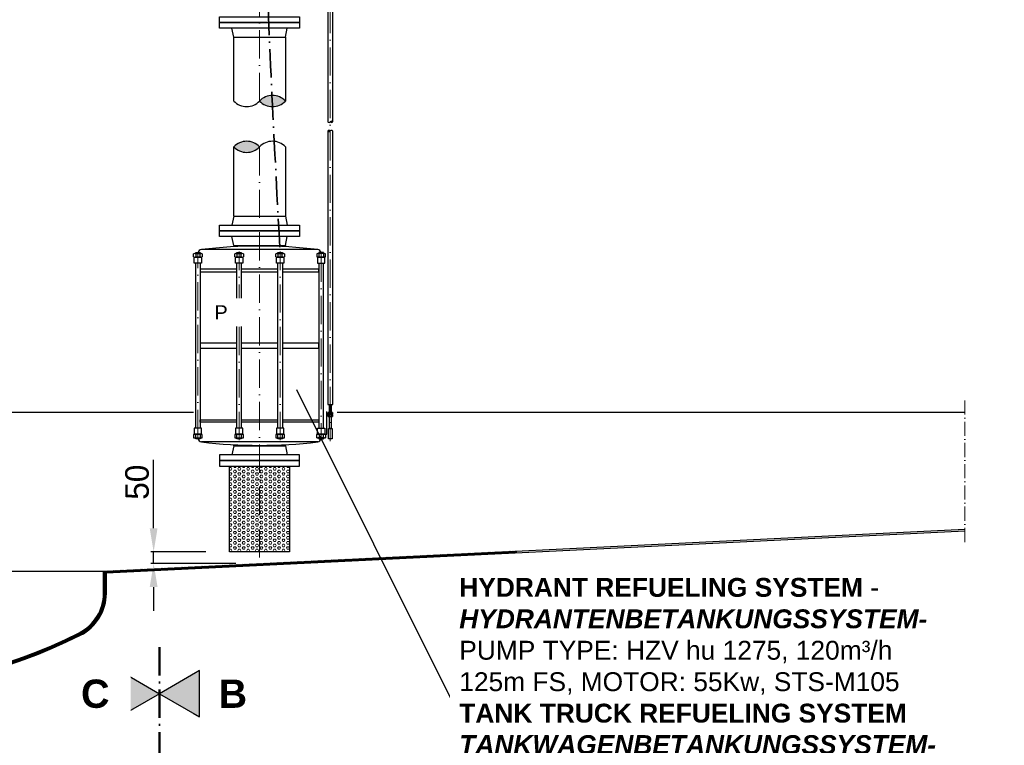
# Model space of a CAD drawing. Header units: millimetres. Extents: x -48448 to 452754, y -13941 to 17062.
# Tile 43 of 256: x -13826 to -9647, y -1242 to 1836. Entities that reach past the tile are written whole.
import ezdxf

# ---------------------------------------------------------------- set-up
doc = ezdxf.new("R2010")
doc.units = ezdxf.units.MM
doc.linetypes.add('ACAD_ISO10W100', pattern=[18, 12, -3, 0, -3])
doc.layers.add('Bemaßung', color=7, linetype='Continuous', lineweight=13)
doc.layers.add('Beschriftung', color=7, linetype='Continuous')
doc.styles.add('LBB3.5M1000', font='isocp.shx', dxfattribs={"height": 3.5})
doc.dimstyles.new('DIN', dxfattribs={"dimtxt": 2.5, "dimasz": 2.5, "dimexe": 1.25, "dimexo": 0.625, "dimtad": 1, "dimtih": 1, "dimdec": 4, "dimdsep": 46, "dimlunit": 6, "dimtxsty": 'Standard', "dimcen": 2.5, "dimadec": 0, "dimazin": 0, "dimtfac": 1, "dimtdec": 4, "dimtmove": 0, "dimatfit": 3, "dimfxl": 0, "dimtvp": 1, "dimtolj": 1, "dimtzin": 0, "dimarcsym": 0})

# ---------------------------------------------------------------- blocks, each defined once
blk = doc.blocks.new('*D42')
at = {"layer": 'Bemaßung', "color": 0, "lineweight": -2, "transparency": 16777216}
for p, q in [((-13257.8, -320.9), (-13257.8, -30.9)), ((-13036.2, -420.9), (-13270.3, -420.9)), ((-13257.8, -470.9), (-13257.8, -420.9)), ((-12908.7, -470.9), (-13270.3, -470.9)), ((-13257.8, -570.9), (-13257.8, -670.9))]:
    blk.add_line(p, q, dxfattribs=at)
at = {"layer": 'Bemaßung', "color": 0, "transparency": 16777216}
for points in [[(-13274.5, -320.9), (-13241.2, -320.9), (-13257.8, -420.9)], [(-13274.5, -570.9), (-13241.2, -570.9), (-13257.8, -470.9)]]:
    blk.add_solid(points, dxfattribs=at)
at = {"layer": 'DEFPOINTS', "color": 0, "transparency": 16777216}
for p in [(-12936.2, -420.9), (-13257.8, -470.9), (-12808.7, -470.9)]:
    blk.add_point(p, dxfattribs=at)
at = {"layer": 'Bemaßung', "color": 0, "transparency": 16777216, "insert": (-13327.8, -125.9), "char_height": 100, "attachment_point": 5, "rotation": 90}
blk.add_mtext('\\A1;50', dxfattribs=at)

msp = doc.modelspace()

# ---------------------------------------------------------------- hatches: boundary and pattern name
h = msp.add_hatch(color=256)
h.dxf.hatch_style = 1
h.paths.add_polyline_path([(-12808.113, 1491.152, 0.43057008), (-12698.563, 1491.152, 0.43057008)])
h = msp.add_hatch(color=256)
h.dxf.hatch_style = 1
h.paths.add_polyline_path([(-12508.113, 1402.739, 0.43057008), (-12497.463, 1402.739, 0.43057008)])
h = msp.add_hatch(color=256)
h.dxf.hatch_style = 1
h.paths.add_polyline_path([(-12508.113, 1363.81, 0.43057008), (-12518.763, 1363.81, 0.43057008)])
h = msp.add_hatch(color=256)
h.dxf.hatch_style = 1
h.paths.add_polyline_path([(-12808.113, 1296.718, 0.43057008), (-12917.663, 1296.718, 0.43057008)])
at = {"lineweight": 5}
h = msp.add_hatch(dxfattribs=at)
h.set_pattern_fill('GENERAL_HEXAGON', color=256, scale=50, pattern_type=2)
h.set_pattern_definition([(0, (47552.859, 21099.692), (0, 10.8253175), [6.25, -12.5]), (120, (47552.859, 21099.692), (-9.375, -5.4126588), [6.25, -12.5]), (60, (47559.109, 21099.692), (-9.375, 5.4126588), [6.25, -12.5])])
h.paths.add_polyline_path([(-12680.613, -420.869), (-12680.613, -57.869), (-12935.613, -57.869), (-12935.613, -420.869)])
h = msp.add_hatch(dxfattribs=at)
h.set_pattern_fill('ANSI31', color=256)
h.set_pattern_definition([(45, (0, 504.0797), (-2.245064, 2.245064), [])])
h.paths.add_polyline_path([(-13458.41, -502.605), (-13458.41, -510.601), (-11716.28, -425.584), (-11716.28, -417.586)])
at = {"layer": 'Beschriftung'}
h = msp.add_hatch(color=256, dxfattribs=at)
h.dxf.hatch_style = 1
h.paths.add_polyline_path([(-13232.858, -1023.307), (-13402.554, -1121.28), (-13402.554, -925.333)])

# ---------------------------------------------------------------- linework, layer by layer
at = {"linetype": 'ACAD_ISO10W100', "lineweight": 18, "ltscale": 10}
for p, q in [((-12508.113, 3519.856), (-12508.113, 48.58)), ((-12808.113, 1491.152), (-12808.113, 3115.29)), ((-12808.113, -445.869), (-12808.113, 1296.718)), ((-13069.598, 61.73), (-13069.598, 844.532)), ((-12895.301, 53.074), (-12895.301, 853.187)), ((-12720.982, 53.074), (-12720.982, 853.187)), ((-12546.588, 844.532), (-12546.588, 61.73))]:
    msp.add_line(p, q, dxfattribs=at)
at = {"linetype": 'Continuous', "lineweight": -2, "ltscale": 10}
for p, q in [((-12917.663, 1762.093), (-12925.613, 1800.093)), ((-12698.563, 1762.093), (-12690.613, 1800.093)), ((-12917.663, 1762.093), (-12698.563, 1762.093)), ((-12917.663, 1491.152), (-12917.663, 1762.093)), ((-12698.563, 1762.093), (-12698.563, 1491.152)), ((-12917.663, 1002.131), (-12917.663, 1296.718)), ((-12698.563, 1296.718), (-12698.563, 1002.131)), ((-12917.663, 1002.131), (-12925.613, 964.131)), ((-12917.663, 1002.131), (-12698.563, 1002.131)), ((-12698.563, 1002.131), (-12690.613, 964.131)), ((-12917.663, 878.131), (-12925.613, 916.131)), ((-12917.663, 878.157), (-12917.663, 872.995)), ((-12917.663, 878.131), (-12698.563, 878.131)), ((-12917.663, 878.131), (-12698.563, 878.131)), ((-12887.387, 878.157), (-12728.839, 878.157)), ((-12698.563, 878.131), (-12690.613, 916.131)), ((-12698.536, 878.235), (-12698.532, 873.073)), ((-13078.836, 843.562), (-13078.836, 829.535)), ((-13060.361, 829.535), (-13060.361, 843.562)), ((-12561.248, 861.068), (-13054.938, 861.068)), ((-12904.539, 843.562), (-12904.539, 829.535)), ((-12886.063, 829.535), (-12886.063, 843.562)), ((-12730.162, 843.562), (-12730.162, 829.535)), ((-12711.687, 829.535), (-12711.687, 843.562)), ((-12555.826, 829.535), (-12555.826, 843.562)), ((-12537.35, 843.562), (-12537.35, 829.535)), ((-12512.714, 169.646), (-12512.714, 162.66)), ((-12503.512, 162.66), (-12503.512, 169.646)), ((-12512.714, 160.379), (-12512.714, 153.393)), ((-12503.512, 153.393), (-12503.512, 160.379)), ((-12561.248, 45.194), (-13054.938, 45.194)), ((-12917.68, 28.131), (-12925.613, -9.869)), ((-12917.68, 28.131), (-12917.68, 33.267)), ((-12917.68, 28.131), (-12698.58, 28.131)), ((-12698.58, 28.131), (-12698.58, 33.263)), ((-12698.58, 28.131), (-12690.613, -9.869))]:
    msp.add_line(p, q, dxfattribs=at)
at = {"linetype": 'ACAD_ISO10W100', "lineweight": 13, "ltscale": 5}
msp.add_line((-9814.604, 220.873), (-9814.604, -382.781), dxfattribs=at)
for p, q in [((-14171.613, 170.873), (-13088.113, 170.873)), ((-12478.96, 170.873), (-9814.604, 170.873)), ((-13078.836, 62.7), (-13078.836, 76.726)), ((-13060.361, 76.726), (-13060.361, 62.7)), ((-12904.539, 62.7), (-12904.539, 76.726)), ((-12886.063, 76.726), (-12886.063, 62.7)), ((-12730.162, 62.7), (-12730.162, 76.726)), ((-12711.687, 76.726), (-12711.687, 62.7)), ((-12555.826, 76.726), (-12555.826, 62.7)), ((-12537.35, 62.7), (-12537.35, 76.726)), ((-13458.41, -502.605), (-9814.604, -324.781)), ((-13458.41, -510.601), (-9814.604, -332.781)), ((-14198.563, -502.576), (-13458.41, -502.576)), ((-13470.41, -596.633), (-13470.41, -502.576)), ((-13458.41, -596.633), (-13458.41, -502.576))]:
    msp.add_line(p, q)
at = {"linetype": 'Continuous', "lineweight": 30, "ltscale": 10}
for p, q in [((-12522.783, 77.696), (-12522.783, 174.215)), ((-12515.856, 161.52), (-12522.783, 161.52)), ((-12566.679, 77.696), (-12522.783, 77.696))]:
    msp.add_line(p, q, dxfattribs=at)
at = {"linetype": 'ACAD_ISO10W100', "lineweight": 50, "ltscale": 10}
msp.add_line((-13232.858, -825.463), (-13232.858, -1370.928), dxfattribs=at)
at = {"linetype": 'Continuous', "lineweight": -2, "ltscale": 10}
for points in [[(-12497.463, 1402.739), (-12497.463, 2574.77), (-12518.763, 2574.77), (-12518.763, 1402.739)], [(-12518.763, 1363.81), (-12518.763, 203.054), (-12497.463, 203.054), (-12497.463, 1363.81)], [(-13088.074, 829.535), (-13088.074, 843.562)], [(-13083.455, 844.532), (-13055.742, 844.532)], [(-13079.098, 844.532), (-13079.098, 848.187), (-13060.098, 848.187), (-13060.098, 844.532)], [(-13051.123, 843.562), (-13051.123, 829.535)], [(-12913.776, 829.535), (-12913.776, 843.562)], [(-12909.157, 844.532), (-12881.445, 844.532)], [(-12904.801, 844.532), (-12904.801, 848.187), (-12885.801, 848.187), (-12885.801, 844.532)], [(-12876.826, 843.562), (-12876.826, 829.535)], [(-12739.4, 829.535), (-12739.4, 843.562)], [(-12734.781, 844.532), (-12707.068, 844.532)], [(-12730.425, 844.532), (-12730.425, 848.187), (-12711.425, 848.187), (-12711.425, 844.532)], [(-12702.449, 843.562), (-12702.449, 829.535)], [(-12565.063, 843.562), (-12565.063, 829.535)], [(-12532.732, 844.532), (-12560.444, 844.532)], [(-12537.088, 844.532), (-12537.088, 848.187), (-12556.088, 848.187), (-12556.088, 844.532)], [(-12528.113, 829.535), (-12528.113, 843.562)], [(-13055.742, 828.566), (-13083.455, 828.566)], [(-13079.098, 102.863), (-13079.098, 803.399)], [(-13060.098, 803.399), (-13060.098, 102.863)], [(-12881.445, 828.566), (-12909.157, 828.566)], [(-12904.801, 102.863), (-12904.801, 803.399)], [(-12885.801, 803.399), (-12885.801, 102.863)], [(-12707.068, 828.566), (-12734.781, 828.566)], [(-12730.425, 102.863), (-12730.425, 803.399)], [(-12711.425, 803.399), (-12711.425, 102.863)], [(-12560.444, 828.566), (-12532.732, 828.566)], [(-12556.088, 803.399), (-12556.088, 102.863)], [(-12537.088, 102.863), (-12537.088, 803.399)], [(-12904.801, 777.346), (-13060.098, 777.346), (-13060.098, 767.09), (-12904.801, 767.09)], [(-12730.425, 777.346), (-12885.801, 777.346)], [(-12885.801, 767.09), (-12730.425, 767.09)], [(-12711.425, 767.09), (-12556.088, 767.09), (-12556.088, 777.346), (-12711.425, 777.346)], [(-12904.801, 463.483), (-13060.098, 463.483), (-13060.098, 442.779), (-12904.801, 442.779)], [(-12730.425, 463.483), (-12885.801, 463.483)], [(-12711.425, 442.779), (-12556.088, 442.779), (-12556.088, 463.483), (-12711.425, 463.483)], [(-12885.801, 442.779), (-12730.425, 442.779)], [(-12517.315, 162.66), (-12517.315, 169.646)], [(-12515.015, 170.129), (-12501.211, 170.129)], [(-12498.91, 169.646), (-12498.91, 162.66)], [(-12904.801, 128.916), (-13060.098, 128.916), (-13060.098, 139.172), (-12904.801, 139.172)], [(-12885.801, 139.172), (-12730.425, 139.172)], [(-12730.425, 128.916), (-12885.801, 128.916)], [(-12711.425, 139.172), (-12556.088, 139.172), (-12556.088, 128.916), (-12711.425, 128.916)], [(-12517.315, 153.393), (-12517.315, 160.379)], [(-12501.211, 162.177), (-12515.015, 162.177)], [(-12515.015, 160.862), (-12501.211, 160.862)], [(-12501.211, 152.91), (-12515.015, 152.91)], [(-12498.91, 160.379), (-12498.91, 153.393)], [(-13060.098, 61.73), (-13060.098, 58.074), (-13079.098, 58.074), (-13079.098, 61.73)], [(-12885.801, 61.73), (-12885.801, 58.074), (-12904.801, 58.074), (-12904.801, 61.73)], [(-12711.425, 61.73), (-12711.425, 58.074), (-12730.425, 58.074), (-12730.425, 61.73)], [(-12556.088, 61.73), (-12556.088, 58.074), (-12537.088, 58.074), (-12537.088, 61.73)]]:
    msp.add_lwpolyline(points, dxfattribs=at)
for points in [[(-12978.113, 1848.093), (-12638.113, 1848.093), (-12638.113, 1824.093), (-12978.113, 1824.093)], [(-12978.113, 1824.093), (-12638.113, 1824.093), (-12638.113, 1800.093), (-12978.113, 1800.093)], [(-12978.113, 964.131), (-12638.113, 964.131), (-12638.113, 940.131), (-12978.113, 940.131)], [(-12978.113, 940.131), (-12638.113, 940.131), (-12638.113, 916.131), (-12978.113, 916.131)], [(-13054.053, 803.399), (-13085.144, 803.399), (-13085.144, 828.566), (-13054.053, 828.566)], [(-12879.755, 803.399), (-12910.847, 803.399), (-12910.847, 828.566), (-12879.755, 828.566)], [(-12705.379, 803.399), (-12736.47, 803.399), (-12736.47, 828.566), (-12705.379, 828.566)], [(-12562.134, 803.399), (-12531.042, 803.399), (-12531.042, 828.566), (-12562.134, 828.566)], [(-12511.792, 203.054), (-12504.434, 203.054), (-12504.434, 170.129), (-12511.792, 170.129)], [(-12500.37, 160.862), (-12515.856, 160.862), (-12515.856, 162.177), (-12500.37, 162.177)], [(-12511.792, 152.91), (-12504.434, 152.91), (-12504.434, 101.393), (-12511.792, 101.393)], [(-12515.739, 101.393), (-12500.487, 101.393), (-12500.487, 58.074), (-12515.739, 58.074)], [(-12978.113, -33.869), (-12638.113, -33.869), (-12638.113, -9.869), (-12978.113, -9.869)], [(-12978.113, -57.869), (-12638.113, -57.869), (-12638.113, -33.869), (-12978.113, -33.869)], [(-12680.613, -420.869), (-12935.613, -420.869), (-12935.613, -57.869), (-12680.613, -57.869)]]:
    msp.add_lwpolyline(points, close=True, dxfattribs=at)
for points in [[(-13054.053, 102.863), (-13085.144, 102.863), (-13085.144, 77.696), (-13054.053, 77.696)], [(-12879.755, 102.863), (-12910.847, 102.863), (-12910.847, 77.696), (-12879.755, 77.696)], [(-12705.379, 102.863), (-12736.47, 102.863), (-12736.47, 77.696), (-12705.379, 77.696)], [(-12562.134, 102.863), (-12531.042, 102.863), (-12531.042, 77.696), (-12562.134, 77.696)]]:
    msp.add_lwpolyline(points, close=True)
for points in [[(-13088.074, 76.726), (-13088.074, 62.7)], [(-13055.742, 77.696), (-13083.455, 77.696)], [(-13083.455, 61.73), (-13055.742, 61.73)], [(-13051.123, 62.7), (-13051.123, 76.726)], [(-12913.776, 76.726), (-12913.776, 62.7)], [(-12881.445, 77.696), (-12909.157, 77.696)], [(-12909.157, 61.73), (-12881.445, 61.73)], [(-12876.826, 62.7), (-12876.826, 76.726)], [(-12739.4, 76.726), (-12739.4, 62.7)], [(-12707.068, 77.696), (-12734.781, 77.696)], [(-12734.781, 61.73), (-12707.068, 61.73)], [(-12702.449, 62.7), (-12702.449, 76.726)], [(-12565.063, 62.7), (-12565.063, 76.726)], [(-12560.444, 77.696), (-12532.732, 77.696)], [(-12532.732, 61.73), (-12560.444, 61.73)], [(-12528.113, 76.726), (-12528.113, 62.7)]]:
    msp.add_lwpolyline(points)
at = {"linetype": 'Continuous', "ltscale": 10}
for centre, radius, start, end in [((-12753.338, 1439.337), 75.4, 43.40947, 136.59053), ((-12862.888, 1542.967), 75.4, 223.40947, 316.59053), ((-12753.338, 1542.967), 75.4, 223.40947, 316.59053), ((-12513.438, 1407.776), 7.33, 223.40947, 316.59053), ((-12502.788, 1397.702), 7.33, 43.40947, 136.59053), ((-12502.788, 1407.776), 7.33, 223.40947, 316.59053), ((-12513.438, 1358.773), 7.33, 43.40947, 136.59053), ((-12513.438, 1368.847), 7.33, 223.40947, 316.59053), ((-12502.788, 1358.773), 7.33, 43.40947, 136.59053), ((-12862.888, 1244.903), 75.4, 43.40947, 136.59053), ((-12862.888, 1348.533), 75.4, 223.40947, 316.59053), ((-12753.338, 1244.903), 75.4, 43.40947, 136.59053)]:
    msp.add_arc(centre, radius, start, end, dxfattribs=at)
at = {"linetype": 'Continuous', "lineweight": -2, "ltscale": 10}
for centre, radius, start, end in [((-13083.455, 833.048), 11.484, 66.284373, 113.715627), ((-13069.598, 800.051), 44.481, 78.013844, 101.986156), ((-13052.942, 844.532), 16.656, 96.882385, 167.322251), ((-13055.742, 833.048), 11.484, 66.284373, 113.715627), ((-12808.093, -1184.018), 2059.93, 83.117615, 96.882385), ((-12909.157, 833.048), 11.484, 66.284373, 113.715627), ((-12895.301, 800.051), 44.481, 78.013844, 101.986156), ((-12881.445, 833.048), 11.484, 66.284373, 113.715627), ((-12734.781, 833.048), 11.484, 66.284373, 113.715627), ((-12720.925, 800.051), 44.481, 78.013844, 101.986156), ((-12707.068, 833.048), 11.484, 66.284373, 113.715627), ((-12560.444, 833.048), 11.484, 66.284373, 113.715627), ((-12563.244, 844.532), 16.656, 12.677749, 83.117615), ((-12546.588, 800.051), 44.481, 78.013844, 101.986156), ((-12532.732, 833.048), 11.484, 66.284373, 113.715627), ((-13083.455, 840.05), 11.484, 246.284373, 293.715627), ((-13069.598, 873.047), 44.481, 258.013844, 281.986156), ((-13055.742, 840.05), 11.484, 246.284373, 293.715627), ((-12909.157, 840.05), 11.484, 246.284373, 293.715627), ((-12895.301, 873.047), 44.481, 258.013844, 281.986156), ((-12881.445, 840.05), 11.484, 246.284373, 293.715627), ((-12734.781, 840.05), 11.484, 246.284373, 293.715627), ((-12720.925, 873.047), 44.481, 258.013844, 281.986156), ((-12707.068, 840.05), 11.484, 246.284373, 293.715627), ((-12560.444, 840.05), 11.484, 246.284373, 293.715627), ((-12546.588, 873.047), 44.481, 258.013844, 281.986156), ((-12532.732, 840.05), 11.484, 246.284373, 293.715627), ((-12515.015, 164.409), 5.72, 66.284373, 113.715627), ((-12508.113, 147.973), 22.156, 78.013844, 101.986156), ((-12501.211, 164.409), 5.72, 66.284373, 113.715627), ((-12515.015, 167.897), 5.72, 246.284373, 293.715627), ((-12515.015, 155.142), 5.72, 66.284373, 113.715627), ((-12515.015, 158.63), 5.72, 246.284373, 293.715627), ((-12508.113, 184.333), 22.156, 258.013844, 281.986156), ((-12508.113, 138.706), 22.156, 78.013844, 101.986156), ((-12508.113, 175.066), 22.156, 258.013844, 281.986156), ((-12501.211, 167.897), 5.72, 246.284373, 293.715627), ((-12501.211, 155.142), 5.72, 66.284373, 113.715627), ((-12501.211, 158.63), 5.72, 246.284373, 293.715627), ((-13052.942, 61.73), 16.656, 192.677749, 263.117615), ((-12808.093, 2090.28), 2059.93, 263.117615, 276.882385), ((-12563.244, 61.73), 16.656, 276.882385, 347.322251)]:
    msp.add_arc(centre, radius, start, end, dxfattribs=at)
for centre, radius, start, end in [((-13083.455, 66.212), 11.484, 66.284373, 113.715627), ((-13083.455, 73.214), 11.484, 246.284373, 293.715627), ((-13069.598, 33.215), 44.481, 78.013844, 101.986156), ((-13069.598, 106.211), 44.481, 258.013844, 281.986156), ((-13055.742, 66.212), 11.484, 66.284373, 113.715627), ((-13055.742, 73.214), 11.484, 246.284373, 293.715627), ((-12909.157, 66.212), 11.484, 66.284373, 113.715627), ((-12909.157, 73.214), 11.484, 246.284373, 293.715627), ((-12895.301, 33.215), 44.481, 78.013844, 101.986156), ((-12895.301, 106.211), 44.481, 258.013844, 281.986156), ((-12881.445, 66.212), 11.484, 66.284373, 113.715627), ((-12881.445, 73.214), 11.484, 246.284373, 293.715627), ((-12734.781, 66.212), 11.484, 66.284373, 113.715627), ((-12734.781, 73.214), 11.484, 246.284373, 293.715627), ((-12720.925, 33.215), 44.481, 78.013844, 101.986156), ((-12720.925, 106.211), 44.481, 258.013844, 281.986156), ((-12707.068, 66.212), 11.484, 66.284373, 113.715627), ((-12707.068, 73.214), 11.484, 246.284373, 293.715627), ((-12560.444, 66.212), 11.484, 66.284373, 113.715627), ((-12560.444, 73.214), 11.484, 246.284373, 293.715627), ((-12546.588, 33.215), 44.481, 78.013844, 101.986156), ((-12546.588, 106.211), 44.481, 258.013844, 281.986156), ((-12532.732, 66.212), 11.484, 66.284373, 113.715627), ((-12532.732, 73.214), 11.484, 246.284373, 293.715627), ((-13658.41, -596.633), 188, 296.743684, 0), ((-13658.41, -596.633), 200, 296.743684, 0)]:
    msp.add_arc(centre, radius, start, end)
at = {"linetype": 'ACAD_ISO10W100', "lineweight": 35, "ltscale": 10}
msp.add_spline([(-12808.113, 3330.77), (-12783.256, 2186.282), (-12720.925, 844.532)], degree=3, dxfattribs=at)
at = {"layer": 'Beschriftung'}
msp.add_lwpolyline([(-13232.858, -1023.307), (-13402.554, -1121.28), (-13402.554, -925.333)], close=True, dxfattribs=at)

# ---------------------------------------------------------------- texts
at = {"layer": 'Beschriftung', "insert": (-13030.008, -963.054), "char_height": 120, "width": 195.94711, "attachment_point": 1, "style": 'LBB3.5M1000', "bg_fill": 2}
msp.add_mtext('\\pi47.714;{\\fArial|b1|i0|c0|p34;B}', dxfattribs=at)

# ---------------------------------------------------------------- dimensions: what is measured, and where the dimension line sits
at = {"layer": 'Bemaßung'}
dim = msp.add_linear_dim(base=(-13257.822, -470.869), p1=(-12936.206, -420.869), p2=(-12808.706, -470.869), angle=90, dimstyle='DIN', override={"dimscale": 10, "dimtxt": 10, "dimasz": 10, "dimexo": 10, "dimgap": 2, "dimdec": 2, "dimsah": 1, "dimtdec": 2}, dxfattribs=at)
dim.commit()
dim.dimension.update_dxf_attribs({"geometry": '*D42', "text_midpoint": (-13257.822, -125.869), "dimtype": 160})

# ---------------------------------------------------------------- next in the draw order: hatches: boundary and pattern name
at = {"layer": 'Beschriftung'}
h = msp.add_hatch(color=256, dxfattribs=at)
h.dxf.hatch_style = 1
h.paths.add_polyline_path([(-13232.858, -1023.307), (-13063.163, -1121.28), (-13063.163, -925.333)])

# ---------------------------------------------------------------- next in the draw order: linework, layer by layer
msp.add_lwpolyline([(-13232.858, -1023.307), (-13063.163, -1121.28), (-13063.163, -925.333)], close=True, dxfattribs=at)

# ---------------------------------------------------------------- next in the draw order: texts
at = {"layer": 'Beschriftung', "insert": (-12999.52, 624.753), "char_height": 60, "width": 111.95845, "attachment_point": 1, "style": 'LBB3.5M1000', "bg_fill": 2}
msp.add_mtext('{\\fArial|b0|i0|c0|p34;\\C256;P}', dxfattribs=at)

# ---------------------------------------------------------------- next in the draw order: texts
at = {"layer": 'Beschriftung', "insert": (-13611.777, -963.054), "char_height": 120, "width": 195.94711, "attachment_point": 1, "style": 'LBB3.5M1000', "bg_fill": 2}
msp.add_mtext('\\pi45.709;{\\fArial|b1|i0|c0|p34;C}', dxfattribs=at)

# ---------------------------------------------------------------- next in the draw order: hatches: boundary and pattern name
at = {"lineweight": 5}
h = msp.add_hatch(dxfattribs=at)
h.set_pattern_fill('ANSI31', color=256, angle=90)
h.paths.add_polyline_path([(-15646.41, -596.633), (-15646.41, -502.576), (-15658.41, -502.576), (-15658.41, -536.751), (-15658.41, -596.633, 0.27545632), (-15553.528, -772.566), (-15534.442, -768.816, -0.00109503), (-15543.01, -764.522, -0.2832369)])
h.paths.add_polyline_path([(-15534.442, -768.816), (-15553.528, -772.566, 0.00721748), (-15548.41, -775.239, 0.23771432), (-13568.41, -775.239, 0.2832369), (-13458.41, -596.633), (-13458.41, -502.576), (-13470.41, -502.576), (-13470.41, -596.633, -0.2832369), (-13573.81, -764.522, -0.23655772)])

# ---------------------------------------------------------------- next in the draw order: linework, layer by layer
for radius in [2200, 2188]:
    msp.add_arc((-14558.41, 1189.424), radius, 243.256316, 296.743684)
at = {"layer": 'Beschriftung'}
for q in [(-12650.261, 265.467), (-9912.582, -1042.962)]:
    msp.add_line((-11996.504, -1042.962), q, dxfattribs=at)

# ---------------------------------------------------------------- next in the draw order: texts
at = {"layer": 'Beschriftung', "insert": (-11960.49, -532.049), "char_height": 80, "width": 2022.97462, "attachment_point": 1, "style": 'LBB3.5M1000', "bg_fill": 2}
msp.add_mtext('{\\fArial|b1|i0|c0|p34;HYDRANT REFUELING SYSTEM\\fArial|b0|i0|c0|p34; -\\P\\fArial|b1|i1|c0|p34;HYDRANTENBETANKUNGSSYSTEM-\\fArial|b0|i0|c0|p34;\\PPUMP TYPE: HZV hu 1275, 120m³/h\\P125m FS, MOTOR: 55Kw, STS-M105\\P\\fArial|b1|i0|c0|p34;TANK TRUCK REFUELING SYSTEM\\P\\fArial|b1|i1|c0|p34;TANKWAGENBETANKUNGSSYSTEM-\\fArial|b0|i0|c0|p34;\\PPUMP TYPE: HZV hu 1273, 120m³/h,\\P70m FS, MOTOR: 30Kw, STS-M105}', dxfattribs=at)

doc.saveas('drawing.dxf')
